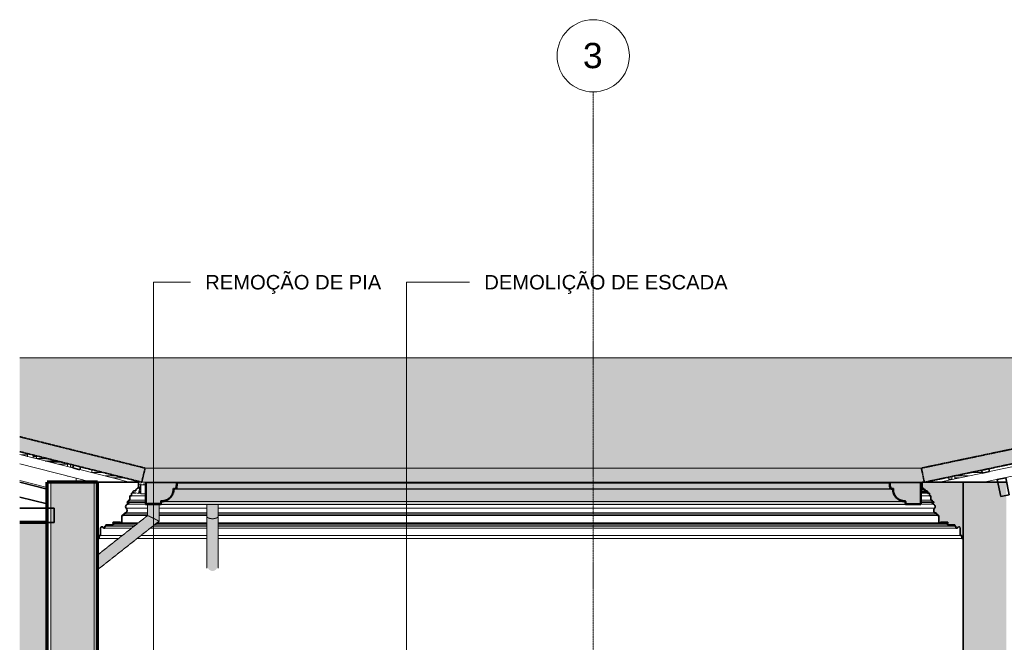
# Model space of a CAD drawing. Header units: millimetres. Extents: x -3164 to 46429, y -1932 to 8822.
# Tile 233 of 256: x 17970 to 24785, y 4220 to 8528. Entities that reach past the tile are written whole.
import ezdxf

# ---------------------------------------------------------------- set-up
doc = ezdxf.new("R2010")
doc.units = ezdxf.units.MM
doc.linetypes.add('_Tracejado médio', pattern=[4, 3, -1])
doc.linetypes.add('_Traço - ponto', pattern=[16, 12, -2, 0, -2])
for name, color, linetype, lineweight in [('A-GENM', 13, 'Continuous', 18), ('A-GLAZ-CWMG', 51, 'Continuous', 18), ('A-ROOF', 132, 'Continuous', 25), ('A-ROOF-MCUT', 132, 'Continuous', 70), ('A-ROOF-OTLN', 132, 'Continuous', 25), ('A-ROOF-PATT', 132, 'Continuous', 25), ('A-WALL', 113, 'Continuous', 18), ('A-WALL-PATT', 111, 'Continuous', 70), ('G-ANNO-TEXT', 231, 'Continuous', 9), ('S-GRID', 1, 'Continuous', 9), ('S-GRID-IDEN', 1, 'Continuous', 9)]:
    doc.layers.add(name, color=color, linetype=linetype, lineweight=lineweight)
doc.styles.add('Arial_2', font='arial.ttf', dxfattribs={"height": 175})
doc.styles.add('Arial_3', font='arial.ttf', dxfattribs={"height": 100})

# ---------------------------------------------------------------- blocks, each defined once
blk = doc.blocks.new('Generic Models 24 - Generic Models 24-3312760-ELEVAÇÃO 6 - MANTER _ DEMOLIR')
at = {"layer": 'A-GENM', "linetype": '_Tracejado médio'}
h = blk.add_hatch(color=41, dxfattribs=at)
h.paths.add_polyline_path([(7157.1, 5077.7), (7157.1, 5173.7), (7117.1, 5173.7), (7117.1, 5097), (7146.8, 5082.7)], flags=0)
h.paths.add_polyline_path([(7157.1, 5178.7), (7157.1, 5182.7), (7117.1, 5182.7), (7117.1, 5178.7), (7156.7, 5178.7)], flags=0)
h = blk.add_hatch(color=41, dxfattribs=at)
h.paths.add_polyline_path([(7197.1, 5058.3), (7197, 5173.7), (7157.1, 5173.7), (7157.1, 5077.7), (7195.8, 5058.9)], flags=0)
h.paths.add_polyline_path([(7185.1, 5178.7), (7197.1, 5178.7), (7197.1, 5182.7), (7157.1, 5182.7), (7157.1, 5178.7), (7178.8, 5178.7)], flags=0)
for points in [[(7566.2, 5074.7), (7577.6, 5075.6), (7586.2, 5077.3), (7594.5, 5080.4), (7600.8, 5084.4), (7604.8, 5089.1), (7606.2, 5094.1), (7606.2, 5173.7), (7526.2, 5173.7), (7526.2, 5094.1), (7527.7, 5088.9), (7531.6, 5084.4), (7537.9, 5080.4), (7546.2, 5077.3), (7555.8, 5075.4)], [(6771.1, 4773.1), (7157.1, 5077.7), (7117.1, 5097), (6771.1, 4824.1), (6771.1, 4775.3)], [(6771.1, 4722.2), (7197.1, 5058.3), (7157.1, 5077.7), (6771.1, 4773.1), (6771.1, 4722.4)], [(7566.2, 4712.9), (7576.9, 4714.8), (7586.5, 4720.1), (7594.8, 4728.4), (7601.1, 4739.1), (7604.9, 4751.7), (7606.2, 4763.9), (7606.2, 5094.1), (7604.8, 5089.1), (7600.8, 5084.4), (7594.5, 5080.4), (7586.2, 5077.3), (7576.5, 5075.4), (7566.2, 5074.7), (7555.8, 5075.4), (7546.2, 5077.3), (7537.9, 5080.4), (7531.6, 5084.4), (7527.6, 5089.1), (7526.2, 5094.1), (7526.2, 4763.9), (7527.7, 4750.2), (7531.6, 4738.4), (7537.9, 4727.8), (7546.2, 4719.8), (7555.8, 4714.7), (7565.9, 4713)]]:
    blk.add_hatch(color=41, dxfattribs=at).paths.add_polyline_path(points, flags=0)
at = {"layer": 'A-GENM', "color": 30, "linetype": '_Tracejado médio'}
for p, q in [((7117.1, 5182.7), (7117.1, 5178.7)), ((7117.1, 5182.7), (7157.1, 5182.7)), ((7157.1, 5182.7), (7197.1, 5182.7)), ((7197.1, 5178.7), (7197.1, 5182.7)), ((7117.1, 5173.7), (7117.1, 5097)), ((7197.1, 5058.3), (7197.1, 5173.7)), ((7526.2, 5173.7), (7526.2, 5094.1)), ((7606.2, 5094.1), (7606.2, 5173.7)), ((7117.1, 5097), (6771.1, 4824.1)), ((6771.1, 4722.2), (7197.1, 5058.3)), ((7526.2, 5094.1), (7526.2, 4732.2)), ((7606.2, 4732.2), (7606.2, 5094.1))]:
    blk.add_line(p, q, dxfattribs=at)
for points, knots in [([(7117.1, 5097), (7117.1, 5097), (7118.1, 5096.6), (7122.1, 5094.6), (7127.5, 5092), (7132.7, 5089.5), (7138.5, 5086.7), (7146.7, 5082.7), (7153.6, 5079.4), (7157.1, 5077.7)], [0.5, 0.5, 0.5, 0.5, 0.5833333, 0.6666667, 0.75, 0.7916667, 0.8333333, 0.9166667, 1, 1, 1, 1]), ([(7157.1, 5077.7), (7160.6, 5075.9), (7167.6, 5072.6), (7175.7, 5068.6), (7181.6, 5065.8), (7186.8, 5063.3), (7192.2, 5060.7), (7196.2, 5058.7), (7197.1, 5058.3), (7197.1, 5058.3)], [0, 0, 0, 0, 0.0833333, 0.1666667, 0.2083333, 0.25, 0.3333333, 0.4166667, 0.5, 0.5, 0.5, 0.5]), ([(7526.2, 5094.1), (7526.2, 5092.4), (7527.1, 5089.1), (7530.5, 5085.1), (7534.4, 5082.3), (7539, 5079.7), (7546, 5077.1), (7555.7, 5075.2), (7566.2, 5074.5), (7576.7, 5075.2), (7586.4, 5077.1), (7593.4, 5079.7), (7598, 5082.3), (7601.9, 5085.1), (7605.3, 5089.1), (7606.2, 5092.4), (7606.2, 5094.1)], [0, 0, 0, 0, 0.083333, 0.166667, 0.208333, 0.25, 0.333333, 0.416667, 0.5, 0.583333, 0.666667, 0.75, 0.791667, 0.833333, 0.916667, 1, 1, 1, 1])]:
    blk.add_open_spline(points, degree=3, knots=knots, dxfattribs=at)
blk = doc.blocks.new('Rectangular Mullion - 2x5 cm-4253628-ELEVAÇÃO 6 - MANTER _ DEMOLIR')
at = {"layer": 'A-GLAZ-CWMG'}
for p, q in [((6231.6, 5535.7), (6245.3, 5535.7)), ((6286, 5516.1), (6241.1, 5516.1)), ((6283.5, 5505.5), (6286, 5505.5)), ((6326, 5505.5), (6346.8, 5505.5))]:
    blk.add_line(p, q, dxfattribs=at)
blk = doc.blocks.new('Rectangular Mullion - 2x5 cm-4253630-ELEVAÇÃO 6 - MANTER _ DEMOLIR')
at = {"layer": 'A-GLAZ-CWMG', "lineweight": 35}
for p, q in [((6604.6, 5445.9), (6599.7, 5426.5)), ((6599.7, 5426.5), (6648.2, 5414.3)), ((6653.1, 5433.7), (6604.6, 5445.9)), ((6648.2, 5414.3), (6653.1, 5433.7))]:
    blk.add_line(p, q, dxfattribs=at)
blk = doc.blocks.new('Rectangular Mullion - 2x5 cm-4253632-ELEVAÇÃO 6 - MANTER _ DEMOLIR')
at = {"layer": 'A-GLAZ-CWMG'}
for p, q in [((6731.1, 5394.7), (6731.1, 5414.2)), ((6809.3, 5394.7), (6731.1, 5394.7)), ((12893.1, 5394.7), (12814.1, 5394.7))]:
    blk.add_line(p, q, dxfattribs=at)
blk = doc.blocks.new('Rectangular Mullion - 2x5 cm-4253634-ELEVAÇÃO 6 - MANTER _ DEMOLIR')
at = {"layer": 'A-GLAZ-CWMG', "lineweight": 35}
for p, q in [((12938.7, 5420.9), (12889.8, 5410.6)), ((12889.8, 5410.6), (12893.9, 5391)), ((12893.9, 5391), (12942.8, 5401.3)), ((12942.8, 5401.3), (12938.7, 5420.9))]:
    blk.add_line(p, q, dxfattribs=at)
blk = doc.blocks.new('Rectangular Mullion - 2x5 cm-4253676-ELEVAÇÃO 6 - MANTER _ DEMOLIR')
at = {"layer": 'A-GLAZ-CWMG'}
for p, q in [((6346.8, 5490.8), (6346.8, 5510.3)), ((6425, 5490.8), (6346.8, 5490.8))]:
    blk.add_line(p, q, dxfattribs=at)
blk = doc.blocks.new('Rectangular Mullion - 4x6_3-V9-ELEVAÇÃO 6 - MANTER _ DEMOLIR')
at = {"layer": 'A-GLAZ-CWMG'}
for p, q in [((6286, 5504.9), (6286, 5525.5)), ((6326, 5494.9), (6326, 5515.5))]:
    blk.add_line(p, q, dxfattribs=at)
blk = doc.blocks.new('Rectangular Mullion - 4x6_3-3931054-ELEVAÇÃO 6 - MANTER _ DEMOLIR')
at = {"layer": 'A-GLAZ-CWMG'}
for p, q in [((6231.6, 5518.5), (6599.7, 5426.5)), ((6731.1, 5328.7), (6231.6, 5453.6)), ((6648.2, 5414.4), (6990.8, 5328.7)), ((7052.8, 5248.3), (7014.9, 5257.7)), ((7068.1, 5309.4), (7052.8, 5248.3)), ((7054.9, 5312.7), (7068.1, 5309.4))]:
    blk.add_line(p, q, dxfattribs=at)
blk = doc.blocks.new('Rectangular Mullion - 4x6_3-3931063-ELEVAÇÃO 6 - MANTER _ DEMOLIR')
at = {"layer": 'A-GLAZ-CWMG'}
for p, q in [((6562.7, 5456.3), (6562.7, 5435.7)), ((6582.7, 5431.8), (6578.4, 5431.8)), ((6582.7, 5431.8), (6582.7, 5451.3)), ((6601, 5431.8), (6582.7, 5431.8)), ((6602.7, 5438.5), (6602.7, 5446.3)), ((6562.7, 5370.2), (6564.9, 5370.2))]:
    blk.add_line(p, q, dxfattribs=at)
blk = doc.blocks.new('Rectangular Mullion - 4x6_3-V10-ELEVAÇÃO 6 - MANTER _ DEMOLIR')
at = {"layer": 'A-GLAZ-CWMG'}
for p, q in [((7071, 5319.7), (7071, 5309.2)), ((7091, 5309.2), (7091, 5319.7)), ((7071, 5309.2), (7071, 5247.7)), ((7091, 5309.2), (7071, 5309.2)), ((7071, 5247.7), (7101.5, 5247.7)), ((7101.5, 5309.2), (7091, 5309.2))]:
    blk.add_line(p, q, dxfattribs=at)
blk = doc.blocks.new('Rectangular Mullion - 4x6_3-3931064-ELEVAÇÃO 6 - MANTER _ DEMOLIR')
at = {"layer": 'A-GLAZ-CWMG'}
for p, q in [((12662.5, 5362.9), (12662.5, 5347.5)), ((12662.5, 5347.5), (12662.5, 5342.4)), ((12682.5, 5347.5), (12662.5, 5347.5)), ((12682.5, 5347.5), (12682.5, 5367.1)), ((12686.8, 5347.5), (12682.5, 5347.5)), ((12702.5, 5350.8), (12702.5, 5371.3))]:
    blk.add_line(p, q, dxfattribs=at)
blk = doc.blocks.new('Rectangular Mullion - 4x6_3-3931220-ELEVAÇÃO 6 - MANTER _ DEMOLIR')
at = {"layer": 'A-GLAZ-CWMG'}
for p, q in [((15574.3, 5953.9), (15959.6, 6034.8)), ((12903.6, 5328.7), (15959, 5970.3)), ((15135.7, 5861.8), (15525.4, 5943.6)), ((14697.1, 5769.7), (15086.8, 5851.5)), ((14258.6, 5677.6), (14648.2, 5759.4)), ((13820, 5585.5), (14209.6, 5667.3)), ((13381.4, 5493.4), (13771.1, 5575.2)), ((12942.8, 5401.3), (13332.5, 5483.1)), ((12597.1, 5328.7), (12893.9, 5391)), ((12517.2, 5247.6), (12514.1, 5262.4)), ((12517.2, 5247.6), (12527.1, 5249.6))]:
    blk.add_line(p, q, dxfattribs=at)
blk = doc.blocks.new('Rectangular Mullion - 6x12 cm-4082038-ELEVAÇÃO 6 - MANTER _ DEMOLIR')
at = {"layer": 'A-GLAZ-CWMG'}
blk.add_line((6408.4, 5474.3), (6490.8, 5474.3), dxfattribs=at)
blk = doc.blocks.new('Rectangular Mullion - 6x12 cm-4090282-ELEVAÇÃO 6 - MANTER _ DEMOLIR')
at = {"layer": 'A-GLAZ-CWMG'}
for p, q in [((6527.5, 5465.1), (6445.1, 5465.1)), ((6562.7, 5452.4), (6496, 5452.4))]:
    blk.add_line(p, q, dxfattribs=at)
blk = doc.blocks.new('tesoura - tesoura-4026580-ELEVAÇÃO 6 - MANTER _ DEMOLIR')
at = {"layer": 'A-GENM', "lineweight": 35}
for p, q in [((6421.1, 5280.4), (6231.6, 5327.8)), ((6421.1, 5177.3), (6421.1, 5280.4)), ((6231.6, 5224.7), (6421.1, 5177.3)), ((6471.1, 5147.8), (6231.6, 5147.8)), ((6471.1, 5047.8), (6471.1, 5147.8)), ((6231.6, 5047.8), (6471.1, 5047.8))]:
    blk.add_line(p, q, dxfattribs=at)
blk = doc.blocks.new('Rectangular Mullion - 6x12 cm 2-4082029-ELEVAÇÃO 6 - MANTER _ DEMOLIR')
at = {"layer": 'A-GLAZ-CWMG'}
for p, q in [((6421.1, 5291.4), (6231.6, 5338.8)), ((6623.5, 5328.7), (6623.5, 5355.6))]:
    blk.add_line(p, q, dxfattribs=at)
blk = doc.blocks.new('Rectangular Mullion - 6x12 cm-4082020-ELEVAÇÃO 6 - MANTER _ DEMOLIR')
at = {"layer": 'A-GLAZ-CWMG'}
for p, q in [((6623.5, 5355.6), (6623.5, 5328.7)), ((6904.9, 5370.8), (6822.5, 5370.8)), ((6955.8, 5358.1), (6873.4, 5358.1)), ((12662.5, 5358.1), (12639.7, 5358.1)), ((12797.5, 5370.8), (12702.5, 5370.8)), ((12736.9, 5358.1), (12702.5, 5358.1)), ((13053.3, 5358.1), (13043.5, 5358.1)), ((13065.5, 5362.7), (13065.5, 5360.6))]:
    blk.add_line(p, q, dxfattribs=at)
blk = doc.blocks.new('Rectangular Mullion - 6x12 cm-4252868-ELEVAÇÃO 6 - MANTER _ DEMOLIR')
at = {"layer": 'A-GLAZ-CWMG', "lineweight": 35}
for p, q in [((13055.9, 5358.6), (12997.2, 5346.3)), ((12997.2, 5346.3), (13021.8, 5228.8)), ((13080.6, 5241.2), (13055.9, 5358.6)), ((13021.8, 5228.8), (13080.6, 5241.2))]:
    blk.add_line(p, q, dxfattribs=at)
blk = doc.blocks.new('ORNAMENTO SUPERIOR - ORNAMENTO SUPERIOR-4323885-ELEVAÇÃO 6 - MANTER _ DEMOLIR')
at = {"layer": 'A-GENM', "lineweight": 35}
for p, q in [((7054.9, 5328.7), (6770.8, 5328.7)), ((6770.8, 5328.7), (6770.8, 4938.7)), ((7054.9, 5287.4), (7054.9, 5328.7)), ((7004.9, 5232.4), (7004.9, 5252.4)), ((7004.9, 5252.4), (7009.9, 5252.4)), ((7009.9, 5252.4), (7009.9, 5257.4)), ((7009.9, 5257.4), (7014.9, 5257.4)), ((7014.9, 5257.4), (7014.9, 5262.4)), ((7014.9, 5262.4), (7019.9, 5262.4)), ((7019.9, 5262.4), (7019.9, 5267.4)), ((7019.9, 5267.4), (7034.9, 5267.4)), ((7034.9, 5267.4), (7034.9, 5277.4)), ((7034.9, 5277.4), (7039.9, 5277.4)), ((7039.9, 5277.4), (7039.9, 5282.4)), ((7039.9, 5282.4), (7044.9, 5282.4)), ((7044.9, 5287.4), (7054.9, 5287.4)), ((7044.9, 5282.4), (7044.9, 5287.4)), ((6974.9, 5187.4), (6974.9, 5192.4)), ((6974.9, 5192.4), (6984.9, 5192.4)), ((6988.6, 5176.7), (6974.9, 5187.4)), ((6984.9, 5192.4), (6984.9, 5202.4)), ((6984.9, 5202.4), (6994.9, 5202.4)), ((6994.9, 5202.4), (6994.9, 5232.4)), ((6994.9, 5232.4), (7004.9, 5232.4)), ((6958.8, 5106.7), (6958.8, 5116.7)), ((6958.8, 5116.7), (6968.8, 5116.7)), ((6878.8, 5051.7), (6928.8, 5051.7)), ((6928.8, 5051.7), (6928.8, 5046.7)), ((6928.8, 5046.7), (6938.8, 5046.7)), ((6938.8, 5046.7), (6938.8, 5096.7)), ((6938.8, 5096.7), (6948.8, 5096.7)), ((6948.8, 5096.7), (6948.8, 5106.7)), ((6948.8, 5106.7), (6958.8, 5106.7)), ((6790.8, 4958.7), (6790.8, 5009.1)), ((6810.8, 5008.7), (6820.8, 5008.7)), ((6820.8, 5008.7), (6820.8, 5023.7)), ((6820.8, 5023.7), (6828.8, 5023.7)), ((6828.8, 5023.7), (6828.8, 5031.7)), ((6828.8, 5031.7), (6874.7, 5031.7)), ((6770.8, 4938.7), (6780.8, 4938.7)), ((6780.8, 4938.7), (6780.8, 4958.7)), ((6780.8, 4958.7), (6790.8, 4958.7))]:
    blk.add_line(p, q, dxfattribs=at)
at = {"layer": 'A-GENM'}
for p, q in [((7054.9, 5328.7), (12477.1, 5328.7)), ((7036.3, 5252.4), (7009.9, 5252.4)), ((7016.3, 5257.4), (7014.9, 5257.4)), ((7071, 5252.4), (7053.9, 5252.4)), ((7071, 5257.4), (7055.1, 5257.4)), ((7071, 5262.4), (7056.4, 5262.4)), ((7071, 5267.4), (7057.6, 5267.4)), ((7071, 5277.4), (7060.1, 5277.4)), ((7071, 5282.4), (7061.4, 5282.4)), ((7071, 5287.4), (7062.6, 5287.4)), ((12477.1, 5287.4), (12470.7, 5287.4)), ((12487.1, 5282.4), (12470.7, 5282.4)), ((12492.1, 5277.4), (12470.7, 5277.4)), ((12497.1, 5267.4), (12470.7, 5267.4)), ((12512.1, 5262.4), (12470.7, 5262.4)), ((12515.2, 5257.4), (12470.7, 5257.4)), ((12516.2, 5252.4), (12470.7, 5252.4)), ((6974.9, 5187.4), (7101.5, 5187.4)), ((7101.5, 5192.4), (6984.9, 5192.4)), ((7101.5, 5202.4), (6994.9, 5202.4)), ((7101.5, 5232.4), (7004.9, 5232.4)), ((12527.1, 5232.4), (12470.7, 5232.4)), ((12537.1, 5202.4), (12470.7, 5202.4)), ((12547.1, 5192.4), (12470.7, 5192.4)), ((12470.7, 5187.4), (12557.1, 5187.4)), ((6968.2, 5147.5), (7117.1, 5147.5)), ((7117.1, 5116.7), (6968.8, 5116.7)), ((6988.6, 5176.7), (7101.5, 5176.7)), ((7197.1, 5147.5), (7526.2, 5147.5)), ((7526.2, 5116.7), (7197.1, 5116.7)), ((7606.2, 5147.5), (12563.9, 5147.5)), ((12563.3, 5116.7), (7606.2, 5116.7)), ((12470.7, 5176.7), (12543.4, 5176.7)), ((7053.3, 5046.7), (6938.8, 5046.7)), ((7116.6, 5096.7), (6948.8, 5096.7)), ((7117.1, 5106.7), (6958.8, 5106.7)), ((7526.2, 5046.7), (7182.4, 5046.7)), ((7526.2, 5106.7), (7197.1, 5106.7)), ((7526.2, 5096.7), (7197.1, 5096.7)), ((12573.3, 5106.7), (7606.2, 5106.7)), ((12583.3, 5096.7), (7606.2, 5096.7)), ((12593.3, 5046.7), (7606.2, 5046.7)), ((12603.4, 5046.7), (12603.4, 5051.7)), ((7005.1, 5008.7), (6820.8, 5008.7)), ((7024.1, 5023.7), (6828.8, 5023.7)), ((6874.7, 5031.7), (7034.2, 5031.7)), ((6878.8, 5041.7), (7046.9, 5041.7)), ((7526.2, 5008.7), (7134.3, 5008.7)), ((7526.2, 5023.7), (7153.3, 5023.7)), ((7163.4, 5031.7), (7526.2, 5031.7)), ((7176.1, 5041.7), (7526.2, 5041.7)), ((7606.2, 5041.7), (12653.3, 5041.7)), ((7606.2, 5031.7), (12657.4, 5031.7)), ((12703.3, 5023.7), (7606.2, 5023.7)), ((12711.3, 5008.7), (7606.2, 5008.7)), ((6916.3, 4938.7), (6780.8, 4938.7)), ((6941.7, 4958.7), (6790.8, 4958.7)), ((7526.2, 4938.7), (7045.5, 4938.7)), ((7526.2, 4958.7), (7070.9, 4958.7)), ((12741.3, 4958.7), (7606.2, 4958.7)), ((12751.3, 4938.7), (7606.2, 4938.7))]:
    blk.add_line(p, q, dxfattribs=at)
at = {"layer": 'A-GENM', "lineweight": 35}
for centre, radius, start, end in [((6983.8, 5158.3), 19, 75.45968, 214.54032), ((6951.9, 5131.7), 22.6, 318.23356, 44.14034), ((6884.3, 5046.7), 7.42, 137.64224, 222.35776), ((6800.8, 5009.1), 10, 357.17729, 180), ((6874.7, 5037.5), 5.84, 270, 45.45956)]:
    blk.add_arc(centre, radius, start, end, dxfattribs=at)
at = {"layer": 'A-GENM'}
for centre, radius, start, end in [((12580.3, 5131.7), 22.6, 137.32399, 177.34872), ((12580.3, 5131.7), 22.6, 180.30145, 220.27804), ((12657.5, 5037.5), 5.84, 137.80911, 199.00155), ((12657.5, 5037.5), 5.84, 204.12959, 270)]:
    blk.add_arc(centre, radius, start, end, dxfattribs=at)
blk.add_open_spline([(6968.2, 5147.5), (6969.5, 5146.1), (6971.8, 5143.1), (6974, 5137.8), (6974.8, 5132.2), (6974.2, 5126.5), (6972.2, 5121.2), (6970.1, 5118.1), (6968.8, 5116.7)], degree=3, dxfattribs=at)
for points, knots in [([(6878.8, 5041.7), (6879.1, 5041.3), (6879.7, 5040.6), (6880.3, 5039.3), (6880.6, 5038), (6880.5, 5036.6), (6880.2, 5035.5), (6879.8, 5034.7), (6879.5, 5034.1), (6879, 5033.5), (6878.5, 5033.1), (6878, 5032.6), (6877.4, 5032.3), (6876.7, 5032), (6875.9, 5031.7), (6875.2, 5031.7), (6874.7, 5031.7)], [0, 0, 0, 0, 0.1, 0.2, 0.3, 0.4, 0.5, 0.55, 0.6, 0.65, 0.7, 0.75, 0.8, 0.85, 0.9, 1, 1, 1, 1]), ([(12653.2, 5041.4), (12653, 5041.2), (12652.5, 5040.5), (12651.9, 5039.3), (12651.7, 5038.4), (12651.7, 5038)], [0.0241302, 0.0241302, 0.0241302, 0.0241302, 0.1, 0.2, 0.3, 0.3, 0.3, 0.3]), ([(12653.7, 5033.1), (12653.9, 5032.9), (12654.3, 5032.6), (12654.9, 5032.3), (12655.5, 5032), (12656.4, 5031.7), (12657.1, 5031.7), (12657.5, 5031.7)], [0.7, 0.7, 0.7, 0.7, 0.75, 0.8, 0.85, 0.9, 1, 1, 1, 1])]:
    blk.add_open_spline(points, degree=3, knots=knots, dxfattribs=at)
blk = doc.blocks.new('Grid - Head Grid-11506-ELEVAÇÃO 6 - MANTER _ DEMOLIR')
at = {"layer": 'S-GRID-IDEN'}
blk.add_circle((29896.1, 8278.5), 250, dxfattribs=at)

msp = doc.modelspace()

# ---------------------------------------------------------------- hatches: boundary and pattern name
at = {"layer": 'A-ROOF'}
for points in [[(18817.9, 5328.8), (18838.8, 5425.1), (18814.7, 5328.8)], [(18817.9, 5328.8), (24231.1, 5328.8), (24210.9, 5425.1), (18838.8, 5425.1)]]:
    msp.add_hatch(color=254, dxfattribs=at).paths.add_polyline_path(points, flags=0)
at = {"layer": 'A-ROOF-OTLN'}
h = msp.add_hatch(color=254, dxfattribs=at)
h.paths.add_polyline_path([(24105.1, 5178.7), (24204.4, 5178.7), (24204.4, 5322.6), (18845.2, 5322.6), (18845.2, 5178.7), (18855.9, 5178.7), (18855.9, 5182.7), (18935.9, 5182.7), (18935.9, 5178.7), (18944.5, 5178.7), (18948, 5198.5), (18974.7, 5201.6), (18998.9, 5213.2), (19017.9, 5232.2), (19029.6, 5256.7), (19032.7, 5283.1), (19052.7, 5286.8), (19055.8, 5322.5), (23993.9, 5322), (23997, 5286.6), (24017, 5283.1), (24020.1, 5256.4), (24031.8, 5232.2), (24052, 5212.6), (24075.3, 5201.5), (24101.6, 5198.5), (24102.5, 5193.3)], flags=0)
h.paths.add_polyline_path([(24097.5, 5193.3), (24075, 5196.4), (24075.3, 5196.3)], flags=0)
h.paths.add_polyline_path([(18952.2, 5193.3), (18974.7, 5196.4), (18974.4, 5196.9), (18967.3, 5195.7)], flags=0)
h.paths.add_polyline_path([(24065.7, 5200.2), (24052, 5206.8), (24054.7, 5204.8)], flags=0)
h.paths.add_polyline_path([(18984, 5200.2), (18995, 5204.8), (18998.9, 5207.8), (18992.9, 5204.8)], flags=0)
h.paths.add_polyline_path([(24043.4, 5213.5), (24032, 5224.8), (24037, 5218.4)], flags=0)
h.paths.add_polyline_path([(19006.3, 5213.5), (19012.7, 5218.4), (19017.6, 5224.8), (19011.2, 5218.4)], flags=0)
h.paths.add_polyline_path([(24026.5, 5232), (24018.8, 5247.1), (24023.4, 5236.1), (24026.3, 5232.2)], flags=0)
h.paths.add_polyline_path([(19023.2, 5232), (19026.3, 5236.1), (19030.9, 5247.1), (19023.3, 5232.2)], flags=0)
h.paths.add_polyline_path([(24015.8, 5254.4), (24011.9, 5278.9), (24014.9, 5256.4)], flags=0)
h.paths.add_polyline_path([(19033.9, 5254.4), (19034.9, 5256.7), (19034.9, 5260.5), (19034.2, 5256.4)], flags=0)
for points in [[(21559.5, 5282.3), (23992.3, 5282.3), (23988.8, 5322), (19060.8, 5322), (19057.3, 5282.3), (21459.8, 5282.3)], [(21559.5, 5193.3), (24097.5, 5193.3), (24075, 5196.4), (24054.7, 5204.8), (24050.6, 5207.9), (24047.2, 5209.7), (24043.4, 5213.5), (24037, 5218.4), (24031.8, 5225), (24028.2, 5228.6), (24026.3, 5232.2), (24023.4, 5236.1), (24014.8, 5256.7), (24011.9, 5278.9), (19037.8, 5278.9), (19034.7, 5256.4), (19026.3, 5236.1), (19023.2, 5232), (19021.4, 5228.6), (19017.6, 5224.8), (19012.7, 5218.4), (19006.1, 5213.2), (19002.5, 5209.7), (18998.9, 5207.8), (18995, 5204.8), (18974.4, 5196.3), (18952.2, 5193.3), (21459.8, 5193.3)], [(21459.8, 5278.9), (24011.9, 5278.9), (23992.3, 5282.3), (19057.3, 5282.3), (19037.8, 5278.9), (21360.1, 5278.9)], [(21459.8, 5173.7), (24100.9, 5173.7), (24097.5, 5193.3), (18952.2, 5193.3), (18948.7, 5173.7), (21360.1, 5173.7)]]:
    msp.add_hatch(color=254, dxfattribs=at).paths.add_polyline_path(points, flags=0)
at = {"layer": 'A-ROOF-PATT'}
msp.add_hatch(color=254, dxfattribs=at).paths.add_polyline_path([(21160.7, 5425.1), (24210.9, 5425.1), (27849.3, 6189.1), (17970.3, 6189.1), (17970.3, 5642.2), (18838.8, 5425.1), (19565.5, 5425.1)], flags=0)
at = {"layer": 'A-ROOF-PATT', "lineweight": 18}
h = msp.add_hatch(color=21, dxfattribs=at)
h.paths.add_polyline_path([(30862.6, 5328.7), (30884.8, 5425.2), (27699.9, 6157.8), (24210.9, 5425.1), (24231.1, 5328.8), (24238.9, 5328.8), (27698.9, 6055.4), (30858.3, 5328.7)], flags=0)
h.paths.add_polyline_path([(18814.7, 5328.8), (18838.8, 5425.1), (17970.3, 5642.2), (17970.3, 5539.1), (18811.7, 5328.8)], flags=0)
at = {"layer": 'A-ROOF-PATT'}
h = msp.add_hatch(color=254, dxfattribs=at)
h.paths.add_polyline_path([(18229.5, 5474.3), (18163.7, 5490.8), (18085.5, 5490.8), (18085.5, 5505.5), (18064.7, 5505.5), (18064.7, 5494.9), (18147.1, 5474.3), (18159.8, 5474.3)], flags=0)
h.paths.add_polyline_path([(28863.8, 5474.3), (28728.1, 5505.5), (28698.3, 5505.5), (28638, 5484.8), (28638, 5474.3), (28824.8, 5474.3)], flags=0)
h.paths.add_polyline_path([(30225.2, 5474.3), (30153.7, 5490.8), (30148.5, 5490.8), (30148.5, 5474.3)], flags=0)
h.paths.add_polyline_path([(28454.1, 5474.3), (28544.8, 5505.5), (28134.6, 5505.5), (28134.6, 5474.3), (28339.1, 5474.3)], flags=0)
h.paths.add_polyline_path([(28094.6, 5474.3), (28094.6, 5505.5), (27775.5, 5505.5), (27775.6, 5474.3)], flags=0)
h.paths.add_polyline_path([(27591.1, 5474.3), (27591.1, 5505.5), (27127.6, 5505.5), (27127.6, 5474.3), (27541.5, 5474.3)], flags=0)
h.paths.add_polyline_path([(24949.6, 5474.3), (25029.2, 5474.3), (25071.2, 5483.1), (25069.6, 5490.8), (25010.3, 5490.8), (24949.6, 5478)], flags=0)
h.paths.add_polyline_path([(27087.6, 5474.3), (27087.6, 5505.5), (26856.3, 5505.5), (26946.9, 5474.3)], flags=0)
h.paths.add_polyline_path([(29310, 5474.3), (29353.5, 5474.3), (29217.8, 5505.5), (29174.3, 5505.5)], flags=0)
h.paths.add_polyline_path([(25335.7, 5474.3), (25345.6, 5474.3), (25494.2, 5505.5), (25484.4, 5505.5), (25417.9, 5491.6)], flags=0)
h.paths.add_polyline_path([(26584.1, 5474.3), (26584.1, 5505.5), (26564.7, 5505.5), (26416, 5474.3), (26440.3, 5474.3)], flags=0)
h.paths.add_polyline_path([(26624.1, 5474.3), (26793.4, 5474.3), (26702.7, 5505.5), (26624.1, 5505.5)], flags=0)
h.paths.add_polyline_path([(30108.5, 5480.5), (30108.5, 5490.8), (30068.1, 5490.8), (30068.1, 5505.5), (30032.7, 5505.5), (30032.7, 5497.9), (30068.1, 5489.8)], flags=0)
h.paths.add_polyline_path([(25120.1, 5493.4), (25177.8, 5505.5), (25117.6, 5505.5)], flags=0)
h.paths.add_polyline_path([(18024.7, 5504.9), (18024.7, 5505.5), (18022.3, 5505.5)], flags=0)
h.paths.add_polyline_path([(28339.1, 5535.7), (28597.1, 5535.7), (28322.8, 5598.7), (28134.6, 5598.7), (28134.6, 5535.7)], flags=0)
h.paths.add_polyline_path([(25321.4, 5535.7), (25417.9, 5555.9), (25417.9, 5576.4), (25224.2, 5535.7), (25241.3, 5535.7)], flags=0)
h.paths.add_polyline_path([(29934.3, 5535.7), (29940, 5535.7), (29940.9, 5539.5), (29736, 5586.8), (29650.4, 5586.8), (29650.4, 5589.6), (29639.8, 5589.6), (29639.8, 5588.3), (29868.6, 5535.7), (29931, 5535.7)], flags=0)
h.paths.add_polyline_path([(25637.7, 5535.7), (25894.3, 5589.6), (25884.5, 5589.6), (25627.9, 5535.7)], flags=0)
h.paths.add_polyline_path([(28094.6, 5535.7), (28094.6, 5598.7), (27775.5, 5598.7), (27775.6, 5535.7)], flags=0)
h.paths.add_polyline_path([(29086.7, 5535.7), (29019.2, 5551.2), (29017, 5541.7), (29043.9, 5535.7)], flags=0)
h.paths.add_polyline_path([(27591.1, 5535.7), (27591.1, 5598.7), (27127.6, 5598.7), (27127.6, 5535.7), (27541.5, 5535.7)], flags=0)
h.paths.add_polyline_path([(17970.3, 5535.7), (17984, 5535.7), (17970.3, 5539.1)], flags=0)
h.paths.add_polyline_path([(26768.7, 5535.7), (27087.6, 5535.7), (27087.6, 5598.7), (27008.6, 5598.7), (26745.8, 5543.6)], flags=0)
h.paths.add_polyline_path([(28958.5, 5555.2), (28960.7, 5564.7), (28812.5, 5598.7), (28769, 5598.7), (28934.1, 5560.8)], flags=0)
h.paths.add_polyline_path([(25457.9, 5564.3), (25509.8, 5575.2), (25506.8, 5589.6), (25480.8, 5589.6), (25457.9, 5584.8)], flags=0)
h.paths.add_polyline_path([(25558.7, 5585.5), (25578, 5589.6), (25557.9, 5589.6)], flags=0)
h.paths.add_polyline_path([(26547.3, 5728.7), (26557.1, 5728.7), (26584.1, 5734.4), (26584.1, 5736.5)], flags=0)
h.paths.add_polyline_path([(26240.7, 5728.7), (26386.9, 5759.4), (26382.7, 5779), (26143.5, 5728.7)], flags=0)
h.paths.add_polyline_path([(29073.2, 5728.7), (29119, 5728.7), (29016.1, 5752.4), (29016.1, 5731.8), (29020, 5730.9), (29024.5, 5750.3), (29073.2, 5739.1), (29070.8, 5728.7)], flags=0)
h.paths.add_polyline_path([(28203.8, 5728.7), (28247.3, 5728.7), (28134.6, 5754.7), (28134.6, 5744.7)], flags=0)
h.paths.add_polyline_path([(28976.1, 5741), (28976.1, 5761.6), (28900.6, 5779), (28815, 5779), (28815, 5798.7), (28809.2, 5800), (28719.4, 5800), (28868.9, 5765.6)], flags=0)
h.paths.add_polyline_path([(26624.1, 5742.8), (26896.4, 5800), (26886.6, 5800), (26624.1, 5744.9)], flags=0)
h.paths.add_polyline_path([(28094.6, 5753.9), (28094.6, 5763.9), (27937.5, 5800), (27894, 5800), (27972.9, 5781.8)], flags=0)
h.paths.add_polyline_path([(26435.9, 5769.7), (26580, 5800), (26482.8, 5800), (26475.8, 5798.5), (26475.8, 5779), (26433.9, 5779)], flags=0)
h.paths.add_polyline_path([(27030.1, 5830.1), (27041.6, 5830.5), (27087.6, 5840.1), (27087.6, 5842.2), (27031.8, 5830.5)], flags=0)
h.paths.add_polyline_path([(27781.1, 5830.1), (27790.4, 5830.1), (27791.2, 5833.6), (27775.5, 5837.2), (27775.6, 5830.1)], flags=0)
h.paths.add_polyline_path([(28638, 5830.1), (28678.1, 5830.1), (28638, 5839.4)], flags=0)
h.paths.add_polyline_path([(26723.6, 5830.1), (26789.5, 5844), (26692.3, 5844), (26626.3, 5830.1)], flags=0)
h.paths.add_polyline_path([(28561.8, 5836.2), (28563.6, 5844), (28528.2, 5844), (28561.8, 5836.2)], flags=0)
h.paths.add_polyline_path([(27923, 5983.2), (27959.5, 5983.2), (27959.5, 5995.4), (27955.7, 5996.3), (27865.9, 5996.3)], flags=0)
h.paths.add_polyline_path([(27451.1, 5983.2), (27451.1, 5996.3), (27417.6, 5996.3), (27390.7, 5990.7), (27390.7, 5983.2)], flags=0)
h.paths.add_polyline_path([(27491.1, 5991.3), (27514.8, 5996.3), (27491.1, 5996.3)], flags=0)
h.paths.add_polyline_path([(27824.6, 6026.4), (27697.7, 6055.1), (27631.1, 6041.1), (27631.1, 6026.4), (27658.4, 6026.4), (27698.9, 6034.7), (27734.9, 6026.4)], flags=0)
h.paths.add_polyline_path([(27591.1, 6026.4), (27591.1, 6032.7), (27561.1, 6026.4)], flags=0)
at = {"layer": 'A-ROOF-PATT', "lineweight": 18}
h = msp.add_hatch(color=21, dxfattribs=at)
h.paths.add_polyline_path([(18840.2, 5173.7), (18948.7, 5173.7), (18952.2, 5193.3), (18978.6, 5197.5), (19002.5, 5209.7), (19021.4, 5228.6), (19033.6, 5252.4), (19037.8, 5278.9), (19057.3, 5282.3), (19060.8, 5322), (19055.8, 5322.5), (19052.7, 5286.6), (19032.7, 5283.1), (19029.6, 5256.4), (19017.9, 5232.2), (18998.9, 5213.2), (18974.7, 5201.6), (18948, 5198.5), (18944.5, 5178.7), (18845.2, 5178.7), (18845.2, 5322.6), (18840.2, 5322.6), (18840.2, 5225)], flags=0)
h.paths.add_polyline_path([(24209.4, 5173.7), (24209.4, 5322.6), (24204.4, 5322.6), (24204.4, 5178.7), (24105.1, 5178.7), (24101.6, 5198.5), (24075, 5201.6), (24050.8, 5213.2), (24031.8, 5232.2), (24020.1, 5256.4), (24017, 5283.1), (23996.9, 5286.8), (23993.8, 5322.5), (23988.8, 5322), (23992.3, 5282.3), (24011.9, 5278.9), (24016.1, 5252.4), (24028.2, 5228.6), (24047.2, 5209.7), (24071, 5197.5), (24097.5, 5193.3), (24100.9, 5173.7), (24151.7, 5173.7)], flags=0)
h.paths.add_polyline_path([(30931.3, 5173.8), (30994.8, 5173.8), (30998.2, 5193.5), (31024.7, 5197.7), (31048.5, 5209.8), (31067.5, 5228.7), (31079.6, 5252.6), (31083.8, 5279), (31103.4, 5282.5), (31106.8, 5322.2), (31101.9, 5322.6), (31098.7, 5286.7), (31078.7, 5283.2), (31075.6, 5256.5), (31063.9, 5232.4), (31044.9, 5213.4), (31020.7, 5201.7), (30994.1, 5198.6), (30990.6, 5178.8), (30891.3, 5178.8), (30891.3, 5322.7), (30886.3, 5322.7), (30886.3, 5173.8)], flags=0)
at = {"layer": 'A-WALL-PATT'}
msp.add_hatch(color=256, dxfattribs=at).paths.add_polyline_path([(18484.8, 0), (18484.8, 5328.7), (18184.8, 5328.7), (18184.8, 0)], flags=0)
at = {"layer": 'A-WALL-PATT', "lineweight": 18}
for color, points in [(21, [(24500, 4938.7), (24500, 5328.7), (24215.9, 5328.7), (24215.9, 5287.4), (24225.9, 5286.8), (24225.9, 5282.4), (24230.9, 5282.4), (24230.9, 5277.4), (24235.9, 5277.4), (24235.9, 5267.4), (24250.9, 5267.4), (24251.4, 5262.4), (24255.9, 5262.4), (24255.9, 5257.4), (24260.9, 5257.4), (24260.9, 5252.4), (24265.9, 5252.4), (24265.9, 5232.4), (24275.9, 5232.4), (24275.9, 5202.4), (24285.9, 5202.4), (24285.9, 5192.4), (24295.9, 5192.4), (24295.9, 5187.4), (24282.2, 5176.7), (24297, 5174.4), (24305.6, 5162.2), (24302.6, 5147.5), (24296.2, 5132.2), (24302, 5116.7), (24312, 5116.7), (24312, 5106.7), (24322, 5106.7), (24322, 5096.7), (24332, 5096.7), (24332, 5046.7), (24342, 5046.7), (24342, 5051.7), (24392, 5051.7), (24393.9, 5046.7), (24391.5, 5039.4), (24390.7, 5035.3), (24396.1, 5031.7), (24442, 5031.7), (24442, 5023.7), (24450, 5023.7), (24450, 5008.7), (24460, 5008.7), (24464.7, 5017.6), (24474.8, 5017.9), (24480, 5009.1), (24480, 4958.7), (24490, 4958.7), (24490, 4938.7)]), (21, [(24799.8, 3163.6), (24799.8, 5328.7), (24499.8, 5328.7), (24499.8, 3163.6)]), (256, [(18159.8, 0), (18159.8, 5048.7), (17970.3, 5048.7), (17970.3, 0)])]:
    msp.add_hatch(color=color, dxfattribs=at).paths.add_polyline_path(points, flags=0)

# ---------------------------------------------------------------- linework, layer by layer
at = {"layer": 'A-ROOF', "color": 30, "linetype": '_Tracejado médio', "lineweight": 18}
for p, q in [((17970.3, 6189.1), (27849.3, 6189.1)), ((18817.9, 5328.8), (18838.8, 5425.1)), ((18838.8, 5425.1), (24210.9, 5425.1)), ((18814.7, 5328.8), (24231.1, 5328.8))]:
    msp.add_line(p, q, dxfattribs=at)
at = {"layer": 'A-ROOF', "color": 40, "linetype": '_Tracejado médio', "lineweight": 35}
for p, q in [((27699.9, 6157.8), (24210.9, 5425.1)), ((24238.9, 5328.8), (27698.9, 6055.4)), ((18838.8, 5425.1), (17970.3, 5642.2)), ((17970.3, 5539.1), (18811.7, 5328.8)), ((18814.7, 5328.8), (18838.8, 5425.1)), ((24210.9, 5425.1), (24231.1, 5328.8)), ((18811.7, 5328.8), (18814.7, 5328.8)), ((24231.1, 5328.8), (24238.9, 5328.8))]:
    msp.add_line(p, q, dxfattribs=at)
at = {"layer": 'A-ROOF-MCUT', "color": 40, "linetype": '_Tracejado médio', "lineweight": 35}
for p, q in [((18845.2, 5322.6), (18840.2, 5322.6)), ((18840.2, 5322.6), (18840.2, 5173.7)), ((18845.2, 5178.7), (18845.2, 5322.6)), ((19055.8, 5322.5), (19052.7, 5286.6)), ((19060.8, 5322), (19055.8, 5322.5)), ((19057.3, 5282.3), (19060.8, 5322)), ((23993.8, 5322.5), (23988.8, 5322)), ((23988.8, 5322), (23992.3, 5282.3)), ((23997, 5286.6), (23993.8, 5322.5)), ((24209.4, 5322.6), (24204.4, 5322.6)), ((24204.4, 5322.6), (24204.4, 5178.7)), ((24209.4, 5173.7), (24209.4, 5322.6)), ((19052.7, 5286.6), (19032.7, 5283.1)), ((19037.8, 5278.9), (19057.3, 5282.3)), ((23992.3, 5282.3), (24011.9, 5278.9)), ((24017, 5283.1), (23997, 5286.6)), ((18948, 5198.5), (18944.5, 5178.7)), ((18948.7, 5173.7), (18952.2, 5193.3)), ((24097.5, 5193.3), (24100.9, 5173.7)), ((24105.1, 5178.7), (24101.6, 5198.5)), ((18840.2, 5173.7), (18948.7, 5173.7)), ((18944.5, 5178.7), (18845.2, 5178.7)), ((24100.9, 5173.7), (24209.4, 5173.7)), ((24204.4, 5178.7), (24105.1, 5178.7))]:
    msp.add_line(p, q, dxfattribs=at)
for centre, radius, start, end in [((18952.2, 5278.9), 80.6, 267.02908, 2.93294), ((18952.2, 5278.9), 85.6, 270, 359.96396), ((24097.5, 5278.9), 85.6, 180.03604, 270), ((24097.5, 5278.9), 80.6, 177.06706, 272.97092)]:
    msp.add_arc(centre, radius, start, end, dxfattribs=at)
at = {"layer": 'A-ROOF-OTLN', "color": 30, "linetype": '_Tracejado médio', "lineweight": 18}
for p, q in [((24204.4, 5322.6), (18845.2, 5322.6)), ((23993.8, 5322.5), (19055.8, 5322.5)), ((23988.8, 5322), (19060.8, 5322)), ((24011.9, 5278.9), (19037.8, 5278.9)), ((23992.3, 5282.3), (19057.3, 5282.3)), ((18952.2, 5193.3), (24097.5, 5193.3)), ((24097.5, 5193.3), (18952.2, 5193.3)), ((24100.9, 5173.7), (18948.7, 5173.7))]:
    msp.add_line(p, q, dxfattribs=at)
for points in [[(19030.3, 5259.1), (19029.8, 5257), (19029.1, 5254.8), (19028.4, 5252.7)], [(24019.3, 5259.1), (24019.9, 5257), (24020.5, 5254.8), (24021.2, 5252.7)], [(19020, 5235.4), (19019.1, 5233.9), (19018, 5232.4), (19017, 5231)], [(24029.6, 5235.4), (24030.6, 5233.9), (24031.6, 5232.4), (24032.7, 5231)]]:
    msp.add_open_spline(points, degree=3, dxfattribs=at)
for points, knots in [([(19034.2, 5254.3), (19034.4, 5255.1), (19036.7, 5263.1), (19037.8, 5271.4), (19037.8, 5278.9)], [0.8146446, 0.8146446, 0.8146446, 0.8146446, 0.8333333, 1, 1, 1, 1]), ([(24015.5, 5254.3), (24015.2, 5255.1), (24013, 5263.1), (24011.9, 5271.4), (24011.9, 5278.9)], [0.8146446, 0.8146446, 0.8146446, 0.8146446, 0.8333333, 1, 1, 1, 1]), ([(18952.2, 5193.3), (18955.9, 5193.3), (18963.4, 5193.8), (18971.6, 5195.5), (18976, 5196.7), (18976.8, 5196.9)], [0, 0, 0, 0, 0.0833333, 0.1666667, 0.1853554, 0.1853554, 0.1853554, 0.1853554]), ([(18978.4, 5202.7), (18977.8, 5202.5), (18975.6, 5201.8), (18973.5, 5201.2), (18971.9, 5200.8)], [0.77162511, 0.77162511, 0.77162511, 0.77162511, 0.78571429, 0.82122351, 0.82122351, 0.82122351, 0.82122351]), ([(18984.2, 5199.6), (18984.5, 5199.7), (18986.4, 5200.5), (18990.1, 5202.1), (18994.9, 5204.7), (18997.9, 5206.6), (18999.4, 5207.5)], [0.2443022, 0.2443022, 0.2443022, 0.2443022, 0.25, 0.2916667, 0.3333333, 0.3716644, 0.3716644, 0.3716644, 0.3716644]), ([(19000.1, 5214.1), (18998.8, 5213.2), (18997.3, 5212.1), (18995.8, 5211.2), (18995.7, 5211.1)], [0.58871609, 0.58871609, 0.58871609, 0.58871609, 0.625, 0.62844055, 0.62844055, 0.62844055, 0.62844055]), ([(19006.7, 5213), (19007.4, 5213.5), (19009.4, 5215.2), (19012.7, 5218.4), (19015.9, 5221.7), (19017.6, 5223.7), (19018.1, 5224.4)], [0.4397803, 0.4397803, 0.4397803, 0.4397803, 0.4583333, 0.5, 0.5416667, 0.5602197, 0.5602197, 0.5602197, 0.5602197]), ([(19023.6, 5231.7), (19024.5, 5233.2), (19027.4, 5237.8), (19029.9, 5242.9), (19031.5, 5246.6), (19031.6, 5246.8)], [0.6283356, 0.6283356, 0.6283356, 0.6283356, 0.6666667, 0.75, 0.7556978, 0.7556978, 0.7556978, 0.7556978]), ([(24026.1, 5231.7), (24025.1, 5233.2), (24022.2, 5237.8), (24019.8, 5242.9), (24018.2, 5246.6), (24018.1, 5246.8)], [0.6283356, 0.6283356, 0.6283356, 0.6283356, 0.6666667, 0.75, 0.7556978, 0.7556978, 0.7556978, 0.7556978]), ([(24042.9, 5213), (24042.3, 5213.5), (24040.2, 5215.2), (24036.9, 5218.4), (24033.8, 5221.7), (24032.1, 5223.7), (24031.5, 5224.4)], [0.4397803, 0.4397803, 0.4397803, 0.4397803, 0.4583333, 0.5, 0.5416667, 0.5602197, 0.5602197, 0.5602197, 0.5602197]), ([(24049.5, 5214.1), (24050.9, 5213.2), (24052.3, 5212.1), (24053.8, 5211.2), (24054, 5211.1)], [0.58871609, 0.58871609, 0.58871609, 0.58871609, 0.625, 0.62844055, 0.62844055, 0.62844055, 0.62844055]), ([(24065.4, 5199.6), (24065.2, 5199.7), (24063.2, 5200.5), (24059.6, 5202.1), (24054.8, 5204.7), (24051.7, 5206.6), (24050.3, 5207.5)], [0.2443022, 0.2443022, 0.2443022, 0.2443022, 0.25, 0.2916667, 0.3333333, 0.3716644, 0.3716644, 0.3716644, 0.3716644]), ([(24071.3, 5202.7), (24071.9, 5202.5), (24074, 5201.8), (24076.2, 5201.2), (24077.7, 5200.8)], [0.77162511, 0.77162511, 0.77162511, 0.77162511, 0.78571429, 0.82122351, 0.82122351, 0.82122351, 0.82122351]), ([(24097.5, 5193.3), (24093.6, 5193.3), (24086.1, 5193.8), (24078.1, 5195.5), (24073.7, 5196.7), (24072.9, 5196.9)], [0, 0, 0, 0, 0.0833333, 0.1666667, 0.1853554, 0.1853554, 0.1853554, 0.1853554])]:
    msp.add_open_spline(points, degree=3, knots=knots, dxfattribs=at)
at = {"layer": 'A-WALL', "lineweight": 70}
for p, q in [((18509.8, 5328.7), (18159.8, 5328.7)), ((18159.8, 0), (18159.8, 5328.7)), ((18509.8, 350), (18509.8, 5328.7)), ((18159.8, 5048.7), (17970.3, 5048.7))]:
    msp.add_line(p, q, dxfattribs=at)
at = {"layer": 'A-WALL'}
for p, q in [((18162.3, 0), (18162.3, 5328.7)), ((18184.8, 0), (18184.8, 5328.7)), ((18484.8, 0), (18484.8, 5328.7)), ((18507.3, 0), (18507.3, 5328.7))]:
    msp.add_line(p, q, dxfattribs=at)
at = {"layer": 'A-WALL', "color": 40, "linetype": '_Tracejado médio', "lineweight": 35}
for p, q in [((24215.9, 5328.7), (24215.9, 5287.4)), ((24500, 5328.7), (24215.9, 5328.7)), ((24799.8, 5328.7), (24499.8, 5328.7)), ((24499.8, 5328.7), (24499.8, 3163.6)), ((24500, 4938.7), (24500, 5328.7)), ((24215.9, 5287.4), (24225.9, 5287.4)), ((24225.9, 5287.4), (24225.9, 5282.4)), ((24225.9, 5282.4), (24230.9, 5282.4)), ((24230.9, 5282.4), (24230.9, 5277.4)), ((24230.9, 5277.4), (24235.9, 5277.4)), ((24235.9, 5277.4), (24235.9, 5267.4)), ((24235.9, 5267.4), (24250.9, 5267.4)), ((24250.9, 5267.4), (24250.9, 5262.4)), ((24250.9, 5262.4), (24255.9, 5262.4)), ((24255.9, 5262.4), (24255.9, 5257.4)), ((24255.9, 5257.4), (24260.9, 5257.4)), ((24260.9, 5257.4), (24260.9, 5252.4)), ((24260.9, 5252.4), (24265.9, 5252.4)), ((24265.9, 5252.4), (24265.9, 5232.4)), ((24265.9, 5232.4), (24275.9, 5232.4)), ((24275.9, 5232.4), (24275.9, 5202.4)), ((24275.9, 5202.4), (24285.9, 5202.4)), ((24295.9, 5187.4), (24282.2, 5176.7)), ((24285.9, 5202.4), (24285.9, 5192.4)), ((24285.9, 5192.4), (24295.9, 5192.4)), ((24295.9, 5192.4), (24295.9, 5187.4)), ((24302, 5116.7), (24312, 5116.7)), ((24312, 5116.7), (24312, 5106.7)), ((24312, 5106.7), (24322, 5106.7)), ((24322, 5106.7), (24322, 5096.7)), ((24322, 5096.7), (24332, 5096.7)), ((24332, 5096.7), (24332, 5046.7)), ((24332, 5046.7), (24342, 5046.7)), ((24342, 5046.7), (24342, 5051.7)), ((24342, 5051.7), (24392, 5051.7)), ((24396.1, 5031.7), (24442, 5031.7)), ((24442, 5031.7), (24442, 5023.7)), ((24442, 5023.7), (24450, 5023.7)), ((24450, 5023.7), (24450, 5008.7)), ((24450, 5008.7), (24460, 5008.7)), ((24480, 5009.1), (24480, 4958.7)), ((24480, 4958.7), (24490, 4958.7)), ((24490, 4958.7), (24490, 4938.7)), ((24490, 4938.7), (24500, 4938.7))]:
    msp.add_line(p, q, dxfattribs=at)
for centre, radius, start, end in [((24286.9, 5158.3), 19, 325.45968, 104.54032), ((24318.9, 5131.7), 22.6, 135.85966, 221.76644), ((24386.5, 5046.7), 7.42, 317.64224, 42.35776), ((24396.1, 5037.5), 5.84, 134.54044, 270), ((24470, 5009.1), 10, 0, 182.82271)]:
    msp.add_arc(centre, radius, start, end, dxfattribs=at)
at = {"layer": 'G-ANNO-TEXT', "color": 7}
for p, q in [((18897.2, 6711.7), (19152.6, 6711.7)), ((18897.2, 1220.3), (18897.2, 6711.7)), ((20647.4, 6711.7), (21084.1, 6711.7)), ((20647.4, 926.9), (20647.4, 6711.7))]:
    msp.add_line(p, q, dxfattribs=at)
at = {"layer": 'S-GRID', "linetype": '_Traço - ponto'}
msp.add_line((21939.8, -1932), (21939.8, 8028.5), dxfattribs=at)

# ---------------------------------------------------------------- block references
at = {"layer": 'A-GENM'}
for name in ['tesoura - tesoura-4026580-ELEVAÇÃO 6 - MANTER _ DEMOLIR', 'ORNAMENTO SUPERIOR - ORNAMENTO SUPERIOR-4323885-ELEVAÇÃO 6 - MANTER _ DEMOLIR']:
    msp.add_blockref(name, (11738.7, 0), dxfattribs=at)
at = {"layer": 'A-GENM', "color": 30, "linetype": '_Tracejado médio'}
msp.add_blockref('Generic Models 24 - Generic Models 24-3312760-ELEVAÇÃO 6 - MANTER _ DEMOLIR', (11738.7, 0), dxfattribs=at)
at = {"layer": 'A-GLAZ-CWMG'}
for name in ['Rectangular Mullion - 4x6_3-3931220-ELEVAÇÃO 6 - MANTER _ DEMOLIR', 'Rectangular Mullion - 2x5 cm-4253628-ELEVAÇÃO 6 - MANTER _ DEMOLIR', 'Rectangular Mullion - 4x6_3-V9-ELEVAÇÃO 6 - MANTER _ DEMOLIR', 'Rectangular Mullion - 4x6_3-3931054-ELEVAÇÃO 6 - MANTER _ DEMOLIR', 'Rectangular Mullion - 2x5 cm-4253676-ELEVAÇÃO 6 - MANTER _ DEMOLIR', 'Rectangular Mullion - 6x12 cm-4082038-ELEVAÇÃO 6 - MANTER _ DEMOLIR', 'Rectangular Mullion - 6x12 cm-4090282-ELEVAÇÃO 6 - MANTER _ DEMOLIR', 'Rectangular Mullion - 4x6_3-3931063-ELEVAÇÃO 6 - MANTER _ DEMOLIR', 'Rectangular Mullion - 2x5 cm-4253630-ELEVAÇÃO 6 - MANTER _ DEMOLIR', 'Rectangular Mullion - 2x5 cm-4253632-ELEVAÇÃO 6 - MANTER _ DEMOLIR', 'Rectangular Mullion - 2x5 cm-4253634-ELEVAÇÃO 6 - MANTER _ DEMOLIR', 'Rectangular Mullion - 6x12 cm 2-4082029-ELEVAÇÃO 6 - MANTER _ DEMOLIR', 'Rectangular Mullion - 6x12 cm-4082020-ELEVAÇÃO 6 - MANTER _ DEMOLIR', 'Rectangular Mullion - 4x6_3-V10-ELEVAÇÃO 6 - MANTER _ DEMOLIR', 'Rectangular Mullion - 4x6_3-3931064-ELEVAÇÃO 6 - MANTER _ DEMOLIR', 'Rectangular Mullion - 6x12 cm-4252868-ELEVAÇÃO 6 - MANTER _ DEMOLIR']:
    msp.add_blockref(name, (11738.7, 0), dxfattribs=at)
at = {"layer": 'S-GRID-IDEN'}
msp.add_blockref('Grid - Head Grid-11506-ELEVAÇÃO 6 - MANTER _ DEMOLIR', (-7956.3, 0), dxfattribs=at)

# ---------------------------------------------------------------- texts
at = {"layer": 'G-ANNO-TEXT', "color": 7, "char_height": 100, "attachment_point": 1, "style": 'Arial_3'}
for s, insert, width in [('REMOÇÃO DE PIA', (19254.2, 6761.7), 1503.164), ('DEMOLIÇÃO DE ESCADA', (21185.7, 6761.7), 2080.379)]:
    msp.add_mtext(s, dxfattribs=dict(at, insert=insert, width=width))
at = {"layer": 'S-GRID-IDEN', "insert": (21868.5, 8367.9), "char_height": 175, "width": 168.354, "attachment_point": 1, "style": 'Arial_2'}
msp.add_mtext('3', dxfattribs=at)

doc.saveas('drawing.dxf')
